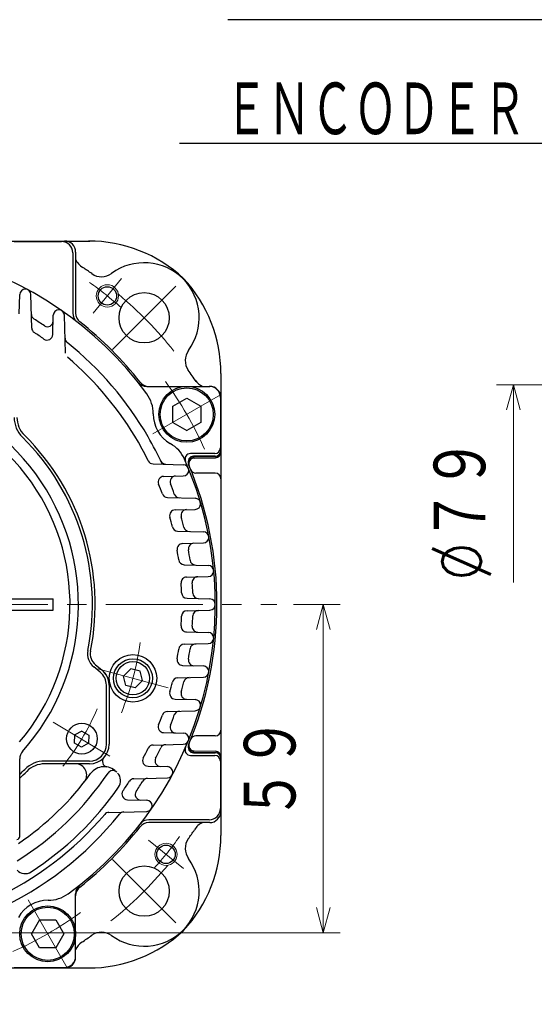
# Model space of a CAD drawing. Header units: millimetres. Extents: x 0 to 1300, y 0 to 891.
# Tile 82 of 141: x 216 to 309, y 528 to 705. Entities that reach past the tile are written whole.
import ezdxf

# ---------------------------------------------------------------- set-up
doc = ezdxf.new("R2010")
doc.units = ezdxf.units.MM
doc.header["$LTSCALE"] = 0.545669
doc.linetypes.add('CENTER', pattern=[50.8, 31.75, -6.35, 6.35, -6.35])
doc.layers.add('NoLayerName_001', color=7, linetype='Continuous')
doc.styles.get("Standard").update_dxf_attribs({"font": 'txt', "bigfont": 'extfont2'})
doc.dimstyles.get("Standard").update_dxf_attribs({"dimtxt": 2.5, "dimasz": 2.5, "dimexe": 1, "dimexo": 1, "dimtad": 1, "dimdec": 3, "dimzin": 0, "dimdsep": 46, "dimtxsty": 'Standard', "dimcen": 2.5, "dimadec": 3, "dimazin": 0, "dimtfac": 0.75, "dimtdec": 3, "dimtmove": 0, "dimatfit": 3, "dimfxl": 1, "dimarcsym": 0})

# ---------------------------------------------------------------- blocks, each defined once
blk = doc.blocks.new('_OPEN30')
at = {"color": 0, "linetype": 'ByBlock', "lineweight": -2}
for p, q in [((-1, 0.267949), (0, 0)), ((0, 0), (-1, -0.267949)), ((0, 0), (-1, 0))]:
    blk.add_line(p, q, dxfattribs=at)
blk = doc.blocks.new('*D27')
at = {"layer": 'Defpoints', "color": 0}
for p in [(323.7, 639.28), (304.84, 603.92), (304.84, 603.92)]:
    blk.add_point(p, dxfattribs=at)
at = {"layer": 'NoLayerName_001', "color": 0, "linetype": 'Continuous', "lineweight": 13}
for p, q in [((320.7, 639.28), (301.84, 639.28)), ((304.84, 634.78), (304.84, 603.92))]:
    blk.add_line(p, q, dxfattribs=at)
at = {"layer": 'NoLayerName_001', "color": 0, "lineweight": 13, "xscale": 4.5, "yscale": 4.5, "zscale": 4.5, "rotation": 90}
blk.add_blockref('_OPEN30', (304.84, 639.28), dxfattribs=at)
at = {"layer": 'NoLayerName_001', "color": 0, "lineweight": 13, "insert": (295.57, 616.93), "char_height": 10.5, "attachment_point": 5, "rotation": 90}
blk.add_mtext('\\W0.8000;%%c７９', dxfattribs=at)
blk = doc.blocks.new('_NONE')
blk = doc.blocks.new('*D28')
at = {"layer": 'Defpoints', "color": 0}
for p in [(262.5, 600), (270.82, 600), (208.15, 541.3)]:
    blk.add_point(p, dxfattribs=at)
at = {"layer": 'NoLayerName_001', "color": 0, "linetype": 'Continuous', "lineweight": 13}
for p, q in [((265.5, 600), (273.82, 600)), ((270.82, 545.8), (270.82, 595.5)), ((211.15, 541.3), (273.82, 541.3))]:
    blk.add_line(p, q, dxfattribs=at)
at = {"layer": 'NoLayerName_001', "color": 0, "lineweight": 13, "xscale": 4.5, "yscale": 4.5, "zscale": 4.5}
for p, rotation in [((270.82, 600), 90), ((270.82, 541.3), 270)]:
    blk.add_blockref('_OPEN30', p, dxfattribs=dict(at, rotation=rotation))
at = {"layer": 'NoLayerName_001', "color": 0, "lineweight": 13, "insert": (261.6, 570.65), "char_height": 10.5, "attachment_point": 5, "rotation": 90}
blk.add_mtext('\\W0.8000;５９', dxfattribs=at)

msp = doc.modelspace()

# ---------------------------------------------------------------- linework, layer by layer
at = {"layer": 'NoLayerName_001', "color": 7, "linetype": 'Continuous', "lineweight": 25}
for p, q in [((152.06841729, 664.9999394), (229.0449375, 664.9999394)), ((215.5, 664.91266407), (224, 664.91266407)), ((226, 662.91266407), (226, 652.1127977)), ((226.5, 662.9999394), (226.5, 652.10262647)), ((216.40948422, 651.95492791), (216.50034268, 655.42467228)), ((218.65634963, 649.44083449), (218.49965732, 655.42467228)), ((222.40943377, 648.25550912), (222.50034268, 651.72718016)), ((224.67692415, 644.95763319), (224.49965732, 651.72718016)), ((252.5, 641.3346894), (252.5, 558.6931894)), ((239.22040216, 638.9999394), (250.5, 638.9999394)), ((243.88972592, 635.44331777), (246.38972592, 636.88669345)), ((246.38972592, 636.88669345), (248.88972592, 635.44331777)), ((252.41272468, 636.9999394), (252.41272468, 627.9999394)), ((243.88972592, 632.55656643), (243.88972592, 635.44331777)), ((248.88972592, 635.44331777), (248.88972592, 632.55656643)), ((243.88972592, 632.55656643), (246.38972592, 631.11319075)), ((248.88972592, 632.55656643), (246.38972592, 631.11319075)), ((251.41272468, 626.9999394), (247.07348403, 626.9999394)), ((240.36664405, 625.14123628), (245.77564047, 624.99959672)), ((251.5, 626.4999394), (247.6152227, 626.4999394)), ((247.6336664, 626.41499723), (251.51745241, 626.48278897)), ((247.73127615, 626.18273186), (251.51745241, 626.24881981)), ((251.5, 623.4999394), (248.02966215, 623.4999394)), ((242.25536615, 622.90810045), (245.77564047, 623.00028207)), ((242.93379857, 619.12964161), (247.90001234, 618.99959672)), ((244.28926883, 616.90573143), (247.90001234, 617.00028207)), ((244.75926727, 613.12040532), (249.37276133, 612.99959672)), ((245.63681335, 610.90245283), (249.37276133, 611.00028207)), ((245.91341266, 607.11288747), (250.23981183, 606.99959672)), ((246.34487022, 604.89828944), (250.23981183, 605.00028207)), ((204.2, 601), (222.5, 601)), ((222.5, 599), (222.5, 601)), ((246.43620953, 601.10669629), (250.52617695, 600.99959672)), ((204.2, 599), (222.5, 599)), ((246.43620953, 598.89318251), (250.52617695, 599.00028207)), ((246.34487022, 595.10158936), (250.23981183, 594.99959672)), ((245.91341266, 592.88699132), (250.23981183, 593.00028207)), ((230.88699124, 587.90053043), (229.73684858, 588.83110575)), ((230.05134712, 589.21980958), (231.20148978, 588.28923427)), ((230.05134712, 589.21974897), (231.20148978, 588.28917366)), ((236.36197674, 588.52124772), (235.0411372, 587.20040818)), ((238.03500935, 588.07295998), (236.36197674, 588.52124772)), ((245.63681335, 589.09742596), (249.37276133, 588.99959672)), ((235.48942493, 585.52737557), (235.0411372, 587.20040818)), ((237.16245754, 585.07908784), (238.48329708, 586.39992738)), ((238.48329708, 586.39992738), (238.03500935, 588.07295998)), ((244.75926727, 586.87947348), (249.37276133, 587.00028207)), ((232, 575.00000698), (232, 585.56830745)), ((232.5, 585.56830745), (232.5, 575.00000698)), ((232.5, 585.56824685), (232.5, 574.99994637)), ((237.16245754, 585.07908784), (235.48942493, 585.52737557)), ((244.28926883, 583.09414737), (247.90001234, 582.99959672)), ((242.93379857, 580.87023719), (247.90001234, 581.00028207)), ((226.3101665, 575.22220759), (226.33535688, 576.66536343)), ((227.59776169, 577.36512584), (226.33535688, 576.66536343)), ((227.59776169, 577.36512584), (228.83497612, 576.62173241)), ((228.83497612, 576.62173241), (228.80978574, 575.17857657)), ((242.25536615, 577.09177835), (245.77564047, 576.99959672)), ((251.5, 576.4999394), (248.02966215, 576.4999394)), ((227.54738093, 574.47881416), (226.3101665, 575.22220759)), ((228.80978574, 575.17857657), (227.54738093, 574.47881416)), ((240.36664405, 574.85864252), (245.77564047, 575.00028207)), ((216.5, 558.5), (216.5, 572.40924068)), ((247.07348403, 572.9999394), (251.41272468, 572.9999394)), ((247.6152227, 573.4999394), (251.5, 573.4999394)), ((247.6336664, 573.58488157), (251.51745241, 573.51708983)), ((247.73127615, 573.81714694), (251.51745241, 573.75105898)), ((229, 572.00000698), (220.96640794, 572.00000698)), ((229, 571.50000698), (220.96640794, 571.50000698)), ((229, 571.49994637), (220.96640794, 571.49994637)), ((239.45498851, 571.09045518), (242.92473289, 570.99959672)), ((252.41272468, 571.9999394), (252.41272468, 563.4999394)), ((236.9408951, 568.84358977), (242.92473289, 569.00028207)), ((235.75556972, 565.09050563), (239.22724077, 564.99959672)), ((232.45769379, 562.82301525), (239.22724077, 563.00028207)), ((250.5, 560.9999394), (239.60268707, 560.9999394)), ((250.41272468, 561.4999394), (239.6128583, 561.4999394)), ((226.5, 536.9999394), (226.5, 548.27953723)), ((220.05662735, 543.61021316), (218.61325168, 541.11021316)), ((220.05662735, 543.61021316), (222.94337869, 543.61021316)), ((222.94337869, 543.61021316), (224.38675437, 541.11021316)), ((220.05662735, 538.61021316), (218.61325168, 541.11021316)), ((224.38675437, 541.11021316), (222.94337869, 538.61021316)), ((222.94337869, 538.61021316), (220.05662735, 538.61021316)), ((211.5, 534.9999394), (228.80675, 534.9999394)), ((215.5, 535.08721472), (224.5, 535.08721472))]:
    msp.add_line(p, q, dxfattribs=at)
at = {"layer": 'NoLayerName_001', "color": 4, "linetype": 'CENTER', "lineweight": 13}
for p, q in [((229.6644662, 652.06871881), (234.69902933, 658.28588651)), ((233.10838746, 645.60832686), (244.42209587, 656.92203527)), ((252.45191685, 637.49991943), (240.32756132, 630.49991947)), ((204.2, 600), (262.5, 600)), ((230.48369899, 588.48249205), (243.04073474, 585.11784446)), ((222.50573141, 578.96643456), (232.63941121, 572.87750544)), ((239.56877942, 557.8354732), (245.78594711, 552.80091007)), ((233.10838746, 554.39155194), (244.42209587, 543.07784353)), ((224.99998003, 535.04802255), (217.99998007, 547.17237807))]:
    msp.add_line(p, q, dxfattribs=at)
at = {"layer": 'NoLayerName_001', "color": 4, "linetype": 'Continuous', "lineweight": 13}
for centre in [(232.18176371, 655.17732235), (242.67738296, 555.31817568)]:
    msp.add_circle(centre, 2, dxfattribs=at)
at = {"layer": 'NoLayerName_001', "color": 7, "linetype": 'Continuous', "lineweight": 25}
for centre, radius in [((232.18176371, 655.17732235), 1.65), ((238.76525, 651.2651894), 4.5), ((246.38972592, 633.9999421), 5), ((246.38972592, 633.9999421), 4.75), ((236.76221714, 586.80016778), 4.25), ((236.76221714, 586.80016778), 3.5), ((236.76221714, 586.80016778), 2.98), ((227.61835562, 575.99833251), 2.75), ((242.67738296, 555.31817568), 1.65), ((238.76525, 548.7346894), 4.5), ((221.50000302, 541.11021316), 5), ((221.50000302, 541.11021316), 4.75)]:
    msp.add_circle(centre, radius, dxfattribs=at)
for centre, radius, start, end in [((187.5, 599.9999394), 64, 36.0889002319, 113.9454423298), ((224, 662.91266407), 2, 0, 90), ((224.5, 662.9999394), 2, 0, 90), ((228.80675, 639.9999394), 25, 47.1181245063, 89.9999784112), ((229.27531564, 662.87876595), 3, 202.3157746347, 240.6982594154), ((238.76524174, 651.26518114), 9.85, 323.607953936, 126.392046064), ((187.5, 599.9999394), 72.5, 54.6879163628, 56.2231479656), ((231.14124494, 661.60912491), 3, 234.6879163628, 306.392046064), ((227.5, 641.3066894), 25, 0, 42.8818367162), ((217.5, 655.39849534), 1, 1.5, 178.5), ((219.59294629, 651.87520131), 1, 181.5, 238.256741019), ((223.5, 651.70100322), 1, 1.5, 178.5), ((228, 652.1127977), 2, 180, 232.1470972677), ((228.5, 652.10262647), 2, 180, 231.8005241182), ((187.5, 599.9999394), 60, 56.1568805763, 58.256741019), ((221.47217105, 650.66443974), 1, 236.1568805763, 358.5), ((187.5, 599.9999394), 64.3, 38.1696445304, 51.8005241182), ((219.65600696, 649.46701144), 1, 181.5, 236.974170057), ((187.5, 599.9999394), 58, 54.9184355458, 56.974170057), ((221.40977644, 648.28168607), 1, 234.9184355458, 358.5), ((225.60722907, 647.63227183), 1, 181.5, 231.3391919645), ((187.5, 599.9999394), 60, 30.0000032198, 51.3391919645), ((249.10918552, 643.64118434), 3, 143.607953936, 215.3120836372), ((187.5, 599.9999394), 58, 30.0000033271, 49.6796436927), ((187.5, 599.9999394), 72.5, 33.3439739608, 35.3120836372), ((187.5, 600), 39.5, 318.3301342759, 270), ((239.22040216, 640.9999394), 2, 218.4047041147, 270), ((239.60268707, 640.9999394), 2, 218.1994758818, 270), ((250.38950759, 641.77504963), 3, 213.5945774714, 247.6738962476), ((187.5, 600), 38, 319.6850908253, 271.4325437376), ((234.39049866, 634.13615382), 6, 359.3496235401, 36.0545633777), ((250.41272468, 636.9999394), 2, 0, 90), ((250.5, 636.9999394), 2, 0, 90), ((246.38972557, 633.99994222), 6, 179.3496235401, 240.6503821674), ((220.49999302, 633.46640794), 5, 180, 225.4020552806), ((220.49999302, 633.46640794), 4.5, 180, 225.4020552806), ((220.49999302, 633.46634734), 4.5, 180, 225.4020552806), ((187.5, 600), 42, 348.6752060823, 45.4020552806), ((187.5, 600), 42.5, 348.6752060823, 45.4020552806), ((187.5, 599.9999394), 42.5, 348.6752060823, 45.4020552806), ((187.5, 599.9999394), 58, 26.2997334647, 30.0000031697), ((187.5, 599.9999394), 60, 24.81254245, 30.000003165), ((240.50807587, 623.5402005), 6, 23.9454423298, 60.6503821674), ((247.07348403, 625.9999394), 1, 90, 203.5781784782), ((251.41272468, 627.9999394), 1, 270, 0), ((251.5, 627.4999394), 1, 270, 0), ((251.5, 627.48263666), 1, 271, 0), ((251.5, 627.2486675), 1, 271, 0), ((187.5, 599.9999394), 64, 306.0545633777, 23.9454423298), ((240.392821, 626.1408936), 1, 206.2997334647, 268.5), ((242.64279067, 626.08197607), 1, 205.3137218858, 268.5), ((247.6152227, 625.4999394), 1, 90, 202.9859480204), ((247.65111881, 625.41514953), 1, 91, 202.9051589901), ((247.74872856, 625.18288416), 1, 91, 202.68409876), ((245.74946352, 623.9999394), 1, 271.5, 88.5), ((187.5, 599.9999394), 64.3, 337.0140519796, 22.913387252), ((248.02966215, 624.4999394), 1, 202.0361445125, 270), ((251.5, 622.4999394), 1, 0, 90), ((242.2815431, 621.90844312), 1, 91.5, 201.797700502), ((244.40846994, 621.96413866), 1, 91.5, 201.1044238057), ((187.5, 599.9999394), 60, 19.2123198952, 21.1044238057), ((187.5, 599.9999394), 58, 19.9485132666, 21.797700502), ((242.95997552, 620.12929893), 1, 199.9485132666, 268.5), ((245.10264371, 620.07319119), 1, 199.2123198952, 268.5), ((247.87383539, 617.9999394), 1, 271.5, 88.5), ((244.31544578, 615.9060741), 1, 91.5, 195.6401983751), ((246.37508995, 615.96000778), 1, 91.5, 195.1674238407), ((187.5, 599.9999394), 58, 13.8466529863, 15.6401983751), ((187.5, 599.9999394), 60, 13.3317234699, 15.1674238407), ((244.78544422, 614.12006264), 1, 193.8466529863, 268.5), ((246.85613234, 614.06583976), 1, 193.3317234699, 268.5), ((249.34658438, 611.9999394), 1, 271.5, 88.5), ((245.6629903, 609.90279551), 1, 91.5, 189.6625474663), ((187.5, 599.9999394), 58, 7.9033110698, 9.6625474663), ((247.68208604, 609.95566739), 1, 91.5, 189.3931874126), ((187.5, 599.9999394), 60, 7.592345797, 9.3931874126), ((245.93958961, 608.1125448), 1, 187.9033110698, 268.5), ((247.96522518, 608.05950166), 1, 187.592345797, 268.5), ((250.21363488, 605.9999394), 1, 271.5, 88.5), ((246.37104717, 603.89863211), 1, 91.5, 183.7888393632), ((248.37190576, 603.95102644), 1, 91.5, 183.7137574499), ((187.5, 599.9999394), 58, 2.0460050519, 3.7888393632), ((187.5, 599.9999394), 60, 1.9296011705, 3.7137574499), ((246.46238648, 602.10635361), 1, 182.0460050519, 268.5), ((248.46541015, 602.05390259), 1, 181.9296011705, 268.5), ((250.5, 599.9999394), 1, 271.5, 88.5), ((246.46238648, 597.89352518), 1, 91.5, 177.9539949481), ((248.46541015, 597.9459762), 1, 91.5, 178.0703988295), ((187.5, 599.9999394), 58, 356.2111606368, 357.9539949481), ((187.5, 599.9999394), 60, 356.2862425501, 358.0703988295), ((246.37104717, 596.10124668), 1, 176.2111606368, 268.5), ((248.37190576, 596.04885236), 1, 176.2862425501, 268.5), ((250.21363488, 593.9999394), 1, 271.5, 88.5), ((231.62383982, 591.16332873), 3, 168.6752060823, 231.0238323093), ((231.62383982, 591.16332873), 2.5, 168.6752060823, 231.0238323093), ((231.62383982, 591.16326813), 2.5, 168.6752060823, 231.0238323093), ((187.5, 599.9999394), 58, 350.3374525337, 352.0966889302), ((245.93958961, 591.887334), 1, 91.5, 172.0966889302), ((187.5, 599.9999394), 60, 350.6068125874, 352.407654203), ((247.96522518, 591.94037713), 1, 91.5, 172.407654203), ((245.6629903, 590.09708329), 1, 170.3374525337, 268.5), ((247.68208604, 590.04421141), 1, 170.6068125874, 268.5), ((229, 585.56830745), 3.5, 0, 51.0238323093), ((229, 585.56824685), 3.5, 2.2706139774, 51.0238323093), ((249.34658438, 587.9999394), 1, 271.5, 88.5), ((229, 585.56830745), 3, 0, 51.0238323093), ((244.78544422, 585.87981615), 1, 91.5, 166.1533470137), ((246.85613234, 585.93403903), 1, 91.5, 166.6682765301), ((187.5, 599.9999394), 58, 344.3598016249, 346.1533470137), ((187.5, 599.9999394), 60, 344.8325761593, 346.6682765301), ((244.31544578, 584.09380469), 1, 164.3598016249, 268.5), ((246.37508995, 584.03987101), 1, 164.8325761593, 268.5), ((247.87383539, 581.9999394), 1, 271.5, 88.5), ((187.5, 599.9999394), 58, 338.202299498, 340.0514867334), ((242.95997552, 579.87057986), 1, 91.5, 160.0514867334), ((187.5, 599.9999394), 60, 338.8955761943, 340.7876801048), ((245.10264371, 579.9266876), 1, 91.5, 160.7876801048), ((242.2815431, 578.09143567), 1, 158.202299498, 268.5), ((244.40846994, 578.03574013), 1, 158.8955761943, 268.5), ((245.74946352, 575.9999394), 1, 271.5, 88.5), ((248.02966215, 575.4999394), 1, 90, 157.9638554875), ((251.5, 577.4999394), 1, 270, 0), ((229, 575.00000698), 3.5, 270, 0), ((229, 575.00000698), 3, 270, 0), ((229, 574.99994637), 3.5, 270, 0), ((187.5, 599.9999394), 58, 331.767674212, 333.7002665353), ((240.392821, 573.85898519), 1, 91.5, 153.7002665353), ((187.5, 599.9999394), 60, 332.709954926, 334.6862781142), ((242.64279067, 573.91790272), 1, 91.5, 154.6862781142), ((247.07348403, 573.9999394), 1, 156.4218215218, 270), ((247.6152227, 574.4999394), 1, 157.0140519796, 270), ((247.65111881, 574.58472926), 1, 157.0948410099, 269), ((247.74872856, 574.81699463), 1, 157.31590124, 269), ((218.5, 572.40924068), 2, 138.3301342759, 180), ((232.29632219, 571.93657241), 1, 137.0977395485, 257.6386745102), ((239.48116546, 572.0901125), 1, 151.767674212, 268.5), ((241.71051138, 572.03173502), 1, 152.709954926, 268.5), ((251.41272468, 571.9999394), 1, 0, 90), ((251.5, 572.4999394), 1, 0, 90), ((251.5, 572.75121129), 1, 0, 89), ((251.5, 572.51724213), 1, 0, 89), ((187.5, 600), 42, 313.6678152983, 315.4020552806), ((220.96640794, 567.00000698), 5, 90, 135.4020552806), ((220.96640794, 567.00000698), 4.5, 90, 135.4020552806), ((220.96640794, 566.99994637), 4.5, 90, 135.4020552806), ((226.48718284, 569.49994637), 2, 321.9636362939, 90), ((231.6130082, 567.9953693), 3, 44, 144.0386189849), ((242.89855594, 569.9999394), 1, 271.5, 88.5), ((187.5, 599.9999394), 54, 301.9309174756, 326.0690825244), ((187.5, 599.9999394), 51.5, 303.9613810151, 324.0386189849), ((187.5, 600), 42.5, 313.0277849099, 315.4020552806), ((187.5, 599.9999394), 42.5, 313.0277849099, 315.4020552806), ((233.13411592, 569.29932923), 1, 44, 146.0690825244), ((232.55657902, 568.45782965), 2, 325.0058424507, 44), ((236.96707204, 567.84393244), 1, 91.5, 146.974170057), ((239.37526191, 567.90699311), 1, 91.5, 148.256741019), ((187.5, 599.9999394), 57, 302.9941575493, 325.0058424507), ((187.5, 599.9999394), 58, 324.9184355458, 326.974170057), ((187.5, 599.9999394), 60, 326.1568805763, 328.256741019), ((235.78174667, 566.09016295), 1, 144.9184355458, 268.5), ((238.16450034, 566.02776835), 1, 146.1568805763, 268.5), ((239.20106382, 563.9999394), 1, 271.5, 88.5), ((250.41272468, 563.4999394), 2, 270, 0), ((187.5, 599.9999394), 58, 294.6243183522, 319.6796436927), ((187.5, 599.9999394), 58, 294.6243183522, 319.6796436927), ((187.5, 599.9999394), 60, 294.2859166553, 321.3391919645), ((187.5, 599.9999394), 60, 294.2859166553, 321.3391919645), ((232.48387074, 561.82335792), 1, 91.5, 139.6796436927), ((235.13233243, 561.89271033), 1, 91.5, 141.3391919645), ((250.5, 562.9999394), 2, 270, 0), ((187.5, 599.9999394), 64.3, 308.1994758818, 321.8005241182), ((239.60268707, 558.9999394), 2, 90, 141.8005241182), ((239.6128583, 559.4999394), 2, 90, 142.1470972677), ((250.37882655, 558.22462376), 3, 112.3157746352, 150.6982594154), ((216, 558.5), 0.5, 270, 0), ((227.5, 558.6931894), 25, 317.1181244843, 359.9999783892), ((187.5, 599.9999394), 72.5, 324.6879163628, 326.2231479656), ((249.10918552, 556.35869445), 3, 144.6879163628, 216.392046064), ((238.76524174, 548.73469766), 9.85, 233.607953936, 36.392046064), ((217.45044321, 553.87000387), 2, 224, 302.9941575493), ((228.5, 548.27953723), 2, 128.4047041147, 180), ((228.5, 547.89725233), 2, 128.1994758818, 180), ((221.63621442, 553.10944073), 6, 269.3496235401, 306.0545633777), ((221.50000282, 541.11021383), 6, 89.3496235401, 150.6503821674), ((187.5, 599.9999394), 72.5, 303.5945774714, 305.3120836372), ((228.80675, 559.9999394), 25, 270.0000005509, 312.8818372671), ((231.14124494, 538.39075388), 3, 53.607953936, 125.3120836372), ((229.27511023, 537.1104318), 3, 123.5945774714, 157.6738962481), ((224.5, 537.08721472), 2, 270, 0), ((224.5, 536.9999394), 2, 270, 0)]:
    msp.add_arc(centre, radius, start, end, dxfattribs=at)
at = {"layer": 'NoLayerName_001', "color": 4, "linetype": 'CENTER', "lineweight": 13}
for centre, radius, start, end in [((187.5, 599.9999394), 71, 48.3886252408, 54.228358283), ((187.5, 599.9999394), 72.5, 38.6744952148, 49.9435255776), ((187.5, 599.9999394), 68, 24.0993003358, 35.9007049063), ((187.49999972, 599.99993956), 51, 337.6926452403, 352.3073547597), ((187.5, 600), 46.75, 321.7505955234, 336.4676460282), ((187.5, 599.9999394), 71, 318.3886252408, 324.228358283), ((187.5, 599.9999394), 72.5, 308.6744952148, 319.9435255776), ((187.5, 599.9999394), 68, 294.0993003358, 305.9007049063)]:
    msp.add_arc(centre, radius, start, end, dxfattribs=at)

# ---------------------------------------------------------------- texts
at = {"layer": 'NoLayerName_001', "color": 3, "linetype": 'Continuous', "lineweight": 13, "insert": (307.10988355, 683.09185983), "char_height": 10.5, "attachment_point": 9, "line_spacing_factor": 0.6}
msp.add_mtext('\\A1;\\W0.6667;ＥＮＣＯＤＥＲ', dxfattribs=at)

# ---------------------------------------------------------------- dimensions: what is measured, and where the dimension line sits
at = {"layer": 'NoLayerName_001', "color": 3, "linetype": 'Continuous', "lineweight": 13}
for base, p1, p2, angle, text, override, picture, middle in [((304.84145109, 603.92098556), (323.7046726, 639.27978723), (304.84145109, 603.92098556), 270, '\\W0.8000;%%c７９', {"dimtxt": 10.5, "dimasz": 4.5, "dimexe": 3, "dimexo": 3, "dimgap": 3, "dimzin": 8, "dimpost": '%%c<>', "dimblk1": 'OPEN30', "dimblk2": 'NONE', "dimsah": 1, "dimse2": 1, "dimclrd": 0, "dimclre": 0, "dimclrt": 0, "dimtp": 0, "dimtm": 0, "dimatfit": 2, "dimlwd": 13, "dimlwe": 13}, '*D27', (304.84145109, 616.92978758)), ((270.82098415, 600), (208.14999905, 541.3), (262.5, 600), 90, '\\W0.8000;５９', {"dimtxt": 10.5, "dimasz": 4.5, "dimexe": 3, "dimexo": 3, "dimgap": 3, "dimzin": 8, "dimblk": 'OPEN30', "dimclrd": 0, "dimclre": 0, "dimclrt": 0, "dimtp": 0, "dimtm": 0, "dimlwd": 13, "dimlwe": 13}, '*D28', (270.82098415, 570.64999977))]:
    dim = msp.add_linear_dim(base=base, p1=p1, p2=p2, angle=angle, text=text, dimstyle='Standard', override=override, dxfattribs=at)
    dim.commit()
    dim.dimension.update_dxf_attribs({"geometry": picture, "text_midpoint": middle, "dimtype": 160})

# ---------------------------------------------------------------- leaders
at = {"layer": 'NoLayerName_001', "color": 3, "linetype": 'Continuous', "lineweight": 13, "annotation_type": 0, "has_hookline": 1, "hookline_direction": 1}
for points, text_width in [([(402.2360704, 664.2552511), (369.33293601, 704.57812152), (363.33293601, 704.57812152)], 108.9814488), ([(325.48795407, 638.70135877), (313.73488355, 682.46685983), (307.73488355, 682.46685983)], 61.9950996), ([(324.42520057, 541.3), (303.80403984, 500.38113062), (297.80403984, 500.38113062)], 80.10500505)]:
    msp.add_leader(points, dimstyle='Standard', override={"dimtxt": 10.5, "dimasz": 6, "dimldrblk": 'OPEN30'}, dxfattribs=dict(at, text_width=text_width))

doc.saveas('drawing.dxf')
